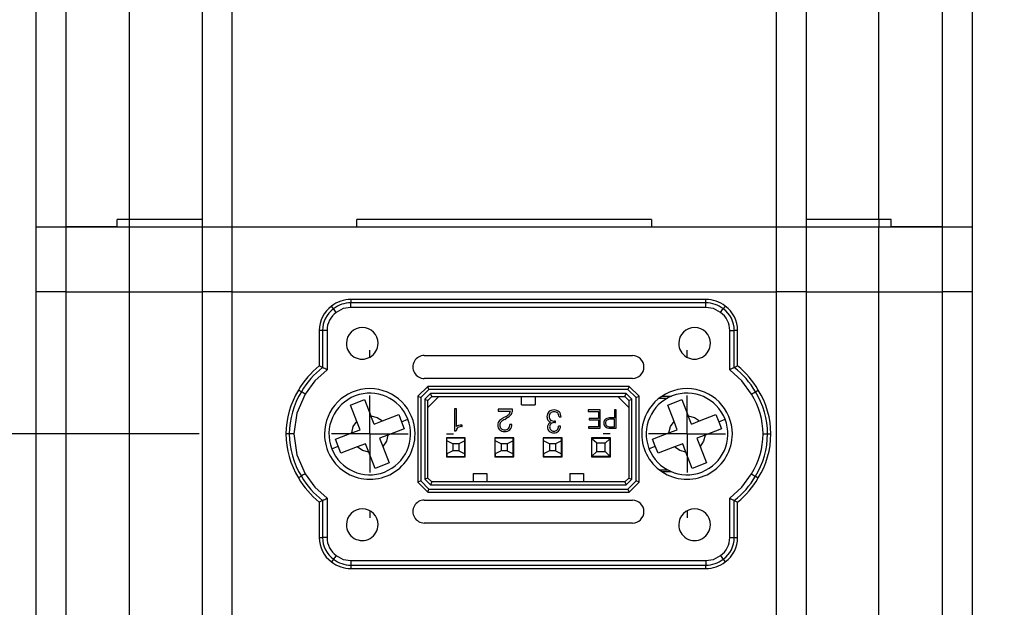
# Model space of a CAD drawing. Header units: millimetres. Extents: x 0 to 699, y 0 to 540.
# Tile 5 of 16: x 166 to 232, y 394 to 433. Entities that reach past the tile are written whole.
import ezdxf

# ---------------------------------------------------------------- set-up
doc = ezdxf.new("R2010")
doc.units = ezdxf.units.MM
doc.header["$LTSCALE"] = 2.5
doc.linetypes.add('CENTERX2', pattern=[20.32, 12.7, -2.54, 2.54, -2.54])
doc.layers.add('CENTER', color=40, linetype='CENTERX2')
doc.layers.add('DIMENSIONS', color=140, linetype='Continuous', lineweight=25)
doc.styles.add('SLDTEXTSTYLE0', font='TXT', dxfattribs={"width": 0.7})
doc.dimstyles.new('SLDDIMSTYLE3', dxfattribs={"dimtxt": 5.39502, "dimasz": 8.255, "dimexe": 0, "dimexo": 0.0625, "dimgap": 1.348755, "dimtad": 0, "dimtih": 1, "dimtoh": 1, "dimrnd": 1e-09, "dimzin": 4, "dimdsep": 46, "dimtxsty": 'SLDTEXTSTYLE0', "dimsah": 1, "dimcen": 0.09, "dimadec": 0, "dimazin": 1, "dimtfac": 1, "dimtofl": 0, "dimtmove": 0, "dimatfit": 3, "dimfxl": 0, "dimfrac": 2, "dimtolj": 1, "dimtzin": 12, "dimarcsym": 0})
doc.dimstyles.new('SLDDIMSTYLE8', dxfattribs={"dimtxt": 5.39502, "dimasz": 8.255, "dimexe": 0, "dimexo": 0.0625, "dimgap": 1.348755, "dimtad": 0, "dimtih": 1, "dimtoh": 1, "dimrnd": 1e-09, "dimzin": 4, "dimdsep": 46, "dimtxsty": 'SLDTEXTSTYLE0', "dimsah": 1, "dimcen": 0.09, "dimadec": 0, "dimazin": 1, "dimtol": 1, "dimtp": 0.5, "dimtm": 0.5, "dimtfac": 1, "dimtofl": 0, "dimtmove": 0, "dimatfit": 3, "dimfxl": 0, "dimfrac": 2, "dimtolj": 1, "dimarcsym": 0})
doc.dimstyles.new('SLDDIMSTYLE9', dxfattribs={"dimtxt": 5.39502, "dimasz": 8.255, "dimexe": 0, "dimexo": 0.0625, "dimgap": 1.348755, "dimtad": 0, "dimtih": 1, "dimtoh": 1, "dimrnd": 1e-09, "dimzin": 12, "dimdsep": 46, "dimtxsty": 'SLDTEXTSTYLE0', "dimsah": 1, "dimcen": 0.09, "dimadec": 0, "dimazin": 3, "dimtfac": 1, "dimtofl": 0, "dimtmove": 0, "dimatfit": 3, "dimfxl": 0, "dimfrac": 2, "dimtolj": 1, "dimtzin": 12, "dimarcsym": 0})

# ---------------------------------------------------------------- blocks, each defined once
blk = doc.blocks.new('_D_16')
at = {"layer": 'DIMENSIONS'}
for p, q in [((234.712, 487.981), (277.4, 487.981)), ((269.462, 487.981), (269.462, 408.663)), ((250.544, 398.881), (248.733, 398.881)), ((248.733, 398.881), (248.733, 390.307)), ((288.38, 398.881), (290.191, 398.881)), ((290.191, 398.881), (290.191, 390.307)), ((248.733, 390.307), (250.544, 390.307)), ((290.191, 390.307), (288.38, 390.307)), ((269.462, 309.781), (269.462, 389.099)), ((210.712, 309.781), (277.4, 309.781))]:
    blk.add_line(p, q, dxfattribs=at)
for points in [[(269.462, 487.981), (268.192, 479.726), (270.732, 479.726)], [(269.462, 309.781), (270.732, 318.036), (268.192, 318.036)]]:
    blk.add_solid(points, dxfattribs=at)
at = {"layer": 'DIMENSIONS', "char_height": 5.2917, "attachment_point": 1, "style": 'SLDTEXTSTYLE0'}
for s, insert in [('±0.50', (271.064, 406.91)), ('178.20', (246.056, 406.91)), ('±0.02', (266.576, 397.128)), ('7.02', (250.544, 397.128))]:
    blk.add_mtext(s, dxfattribs=dict(at, insert=insert))
blk = doc.blocks.new('_D_19')
at = {"layer": 'DIMENSIONS'}
for p, q in [((162.212, 487.981), (99.167, 487.981)), ((107.104, 487.981), (107.104, 456.463)), ((99.088, 446.681), (97.276, 446.681)), ((97.276, 446.681), (97.276, 438.107)), ((115.12, 446.681), (116.932, 446.681)), ((116.932, 446.681), (116.932, 438.107)), ((97.276, 438.107), (99.088, 438.107)), ((116.932, 438.107), (115.12, 438.107)), ((107.104, 405.381), (107.104, 436.899)), ((178.272, 405.381), (99.167, 405.381))]:
    blk.add_line(p, q, dxfattribs=at)
for points in [[(107.104, 487.981), (105.834, 479.726), (108.374, 479.726)], [(107.104, 405.381), (108.374, 413.636), (105.834, 413.636)]]:
    blk.add_solid(points, dxfattribs=at)
at = {"layer": 'DIMENSIONS', "char_height": 5.2917, "attachment_point": 1, "style": 'SLDTEXTSTYLE0'}
for s, insert in [('82.60', (96.844, 454.71)), ('3.25', (99.088, 444.928))]:
    blk.add_mtext(s, dxfattribs=dict(at, insert=insert))
blk = doc.blocks.new('_D_20')
at = {"layer": 'DIMENSIONS'}
for p, q in [((165.469, 477.686), (151.731, 477.686)), ((159.669, 445.762), (159.669, 477.686)), ((183.576, 445.762), (151.731, 445.762)), ((159.669, 420.803), (159.669, 445.762)), ((129.802, 420.803), (127.99, 420.803)), ((127.99, 420.803), (127.99, 412.229)), ((145.834, 420.803), (147.645, 420.803)), ((147.645, 420.803), (147.645, 412.229)), ((155.561, 420.803), (159.669, 420.803)), ((127.99, 412.229), (129.802, 412.229)), ((147.645, 412.229), (145.834, 412.229))]:
    blk.add_line(p, q, dxfattribs=at)
for points in [[(159.669, 477.686), (158.399, 469.431), (160.939, 469.431)], [(159.669, 445.762), (160.939, 454.017), (158.399, 454.017)]]:
    blk.add_solid(points, dxfattribs=at)
at = {"layer": 'DIMENSIONS', "char_height": 5.2917, "attachment_point": 1, "style": 'SLDTEXTSTYLE0'}
for s, insert in [('31.92', (127.558, 428.832)), ('1.26', (129.802, 419.05))]:
    blk.add_mtext(s, dxfattribs=dict(at, insert=insert))
blk = doc.blocks.new('SW_CENTERMARKSYMBOL_9')
at = {"layer": 'CENTER', "color": 0}
for p, q in [((0, 5.08), (0, 5.54)), ((0, 0), (0, 2.54)), ((-5.08, 0), (-5.54, 0)), ((0, 0), (-2.54, 0)), ((0, 0), (0, -2.54)), ((0, 0), (2.54, 0)), ((5.08, 0), (5.54, 0)), ((0, -5.08), (0, -5.54))]:
    blk.add_line(p, q, dxfattribs=at)
blk = doc.blocks.new('SW_CENTERMARKSYMBOL_10')
at = {"layer": 'CENTER', "color": 0}
for p, q in [((0, 5.08), (0, 5.54)), ((0, 0), (0, 2.54)), ((-5.08, 0), (-5.54, 0)), ((0, 0), (-2.54, 0)), ((0, 0), (0, -2.54)), ((0, 0), (2.54, 0)), ((5.08, 0), (5.54, 0)), ((0, -5.08), (0, -5.54))]:
    blk.add_line(p, q, dxfattribs=at)

msp = doc.modelspace()

# ---------------------------------------------------------------- linework, layer by layer
for p, q in [((167.4621, 458.7812), (167.4621, 419.0812)), ((169.4621, 419.0812), (169.4621, 458.7812)), ((173.6621, 419.5812), (173.6621, 458.7812)), ((178.4621, 458.7812), (178.4621, 419.0812)), ((216.4621, 458.7812), (216.4621, 419.0812)), ((218.4621, 419.0812), (218.4621, 458.7812)), ((223.2621, 419.5812), (223.2621, 458.7812)), ((227.4621, 458.7812), (227.4621, 419.0812)), ((229.4621, 419.0812), (229.4621, 458.7812)), ((180.4621, 419.0812), (180.4621, 438.0777)), ((172.8447, 419.0812), (172.8447, 419.5812)), ((173.6621, 419.5812), (172.8447, 419.5812)), ((173.6621, 419.0812), (173.6621, 419.5812)), ((178.4621, 419.5812), (173.6621, 419.5812)), ((188.7025, 419.0812), (188.7025, 419.5812)), ((208.2217, 419.5812), (188.7025, 419.5812)), ((208.2217, 419.5812), (208.2217, 419.0812)), ((223.2621, 419.5812), (218.4621, 419.5812)), ((223.2621, 419.5812), (223.2621, 419.0812)), ((224.0795, 419.5812), (223.2621, 419.5812)), ((224.0795, 419.0812), (224.0795, 419.5812)), ((167.4621, 419.0812), (167.4621, 414.7812)), ((167.4621, 419.0812), (169.4621, 419.0812)), ((169.4621, 414.7812), (169.4621, 419.0812)), ((169.4621, 419.0812), (173.6621, 419.0812)), ((172.8447, 419.0812), (169.4621, 419.0812)), ((172.8447, 419.0812), (173.6621, 419.0812)), ((173.6621, 414.7812), (173.6621, 419.0812)), ((173.6621, 419.0812), (178.4621, 419.0812)), ((178.4621, 419.0812), (178.4621, 414.7812)), ((178.4621, 419.0812), (180.4621, 419.0812)), ((180.4621, 414.7812), (180.4621, 419.0812)), ((180.4621, 419.0812), (216.4621, 419.0812)), ((180.4621, 419.0812), (188.7025, 419.0812)), ((188.7025, 419.0812), (208.2217, 419.0812)), ((208.2217, 419.0812), (216.4621, 419.0812)), ((216.4621, 419.0812), (216.4621, 414.7812)), ((216.4621, 419.0812), (218.4621, 419.0812)), ((218.4621, 414.7812), (218.4621, 419.0812)), ((218.4621, 419.0812), (223.2621, 419.0812)), ((223.2621, 414.7812), (223.2621, 419.0812)), ((223.2621, 419.0812), (227.4621, 419.0812)), ((223.2621, 419.0812), (224.0795, 419.0812)), ((227.4621, 419.0812), (224.0795, 419.0812)), ((227.4621, 419.0812), (227.4621, 414.7812)), ((227.4621, 419.0812), (229.4621, 419.0812)), ((229.4621, 414.7812), (229.4621, 419.0812)), ((167.4621, 414.7812), (167.4621, 348.7812)), ((169.4621, 414.7812), (167.4621, 414.7812)), ((169.4621, 348.7812), (169.4621, 414.7812)), ((169.4621, 414.7812), (173.6621, 414.7812)), ((173.6621, 348.7812), (173.6621, 414.7812)), ((173.6621, 414.7812), (178.4621, 414.7812)), ((178.4621, 414.7812), (178.4621, 348.7812)), ((180.4621, 414.7812), (178.4621, 414.7812)), ((180.4621, 348.7812), (180.4621, 414.7812)), ((180.4621, 414.7812), (216.4621, 414.7812)), ((216.4621, 414.7812), (216.4621, 348.7812)), ((218.4621, 414.7812), (216.4621, 414.7812)), ((218.4621, 348.7812), (218.4621, 414.7812)), ((218.4621, 414.7812), (223.2621, 414.7812)), ((223.2621, 348.7812), (223.2621, 414.7812)), ((223.2621, 414.7812), (227.4621, 414.7812)), ((227.4621, 414.7812), (227.4621, 348.7812)), ((229.4621, 414.7812), (227.4621, 414.7812)), ((229.4621, 348.7812), (229.4621, 414.7812)), ((188.3124, 414.2814), (188.3124, 414.0605)), ((211.8124, 414.2811), (188.3124, 414.2814)), ((211.8124, 414.0601), (188.3124, 414.0605)), ((211.8124, 414.0601), (211.8124, 414.2811)), ((211.8124, 413.7606), (211.8124, 414.0601)), ((211.8124, 413.7606), (188.3124, 413.7609)), ((213.0925, 413.8458), (212.96, 413.669)), ((186.2123, 412.2314), (186.2123, 409.8889)), ((186.4333, 412.2314), (186.2123, 412.2314)), ((186.4333, 412.2314), (186.4332, 409.7823)), ((186.7329, 412.2314), (186.4333, 412.2314)), ((186.7329, 412.2314), (186.7328, 409.6334)), ((213.3918, 409.633), (213.3918, 412.2311)), ((213.6914, 409.7819), (213.6914, 412.2311)), ((213.9123, 412.2311), (213.6914, 412.2311)), ((213.9123, 409.8885), (213.9123, 412.2311)), ((193.1723, 410.5727), (206.9521, 410.5725)), ((186.4332, 409.7823), (186.2123, 409.8889)), ((213.6914, 409.7819), (213.9123, 409.8885)), ((206.9521, 409.0561), (193.1723, 409.0563)), ((185.0338, 408.1764), (184.8444, 408.2903)), ((193.3946, 408.5313), (192.7372, 407.8739)), ((193.4774, 408.3313), (192.9372, 407.7911)), ((193.5913, 408.0563), (193.2122, 407.6772)), ((193.4774, 408.3313), (193.3946, 408.5313)), ((206.7298, 408.5312), (193.3946, 408.5313)), ((206.6469, 408.3312), (193.4774, 408.3313)), ((193.6742, 407.8563), (193.5913, 408.0563)), ((206.533, 408.0562), (193.5913, 408.0563)), ((206.4502, 407.8562), (206.533, 408.0562)), ((206.9122, 407.677), (206.533, 408.0562)), ((206.7298, 408.5312), (206.6469, 408.3312)), ((206.6469, 408.3312), (207.1872, 407.7909)), ((207.3872, 407.8737), (206.7298, 408.5312)), ((215.0908, 408.176), (215.2801, 408.2898)), ((188.2831, 407.2987), (189.2156, 407.6599)), ((189.2156, 407.6599), (189.6343, 406.5791)), ((192.7372, 407.8739), (192.7371, 402.1888)), ((192.7372, 407.8739), (192.9372, 407.7911)), ((192.9372, 407.7911), (192.9371, 402.2716)), ((193.2122, 407.6772), (193.2121, 402.3855)), ((193.2122, 407.6772), (193.4122, 407.5943)), ((194.1338, 407.8563), (193.4121, 407.1347)), ((193.4121, 402.4683), (193.4122, 407.5943)), ((193.4122, 407.5943), (193.6742, 407.8563)), ((193.6742, 407.8563), (206.4502, 407.8562)), ((199.6122, 407.3063), (199.6122, 407.8563)), ((200.5122, 407.8562), (200.5122, 407.3062)), ((206.7121, 407.1345), (205.9905, 407.8562)), ((206.4502, 407.8562), (206.7122, 407.5941)), ((206.7122, 407.5941), (206.7121, 402.4682)), ((206.7122, 407.5941), (206.9122, 407.677)), ((206.9121, 402.3853), (206.9122, 407.677)), ((207.1871, 402.2714), (207.1872, 407.7909)), ((207.1872, 407.7909), (207.3872, 407.8737)), ((207.3871, 402.1886), (207.3872, 407.8737)), ((208.7293, 407.7563), (209.2779, 407.7563)), ((208.9034, 407.881), (209.5416, 407.881)), ((209.2831, 407.2987), (210.2156, 407.6599)), ((210.2156, 407.6599), (210.6343, 406.5791)), ((188.7018, 406.2178), (188.2831, 407.2987)), ((195.1668, 407.0534), (195.1668, 405.5875)), ((195.3027, 407.0534), (195.1668, 407.0534)), ((195.3027, 405.8863), (195.3027, 407.0534)), ((198.0625, 407.0145), (198.0625, 406.8981)), ((199.007, 407.0145), (198.0625, 407.0145)), ((198.0625, 406.8981), (198.8712, 406.898)), ((199.007, 406.9708), (199.007, 407.0145)), ((199.6122, 407.3063), (200.5122, 407.3062)), ((204.0115, 406.9708), (204.0115, 406.8785)), ((204.8136, 406.9708), (204.0115, 406.9708)), ((204.0115, 406.8785), (204.7059, 406.8785)), ((204.7059, 406.8785), (204.7059, 406.4015)), ((204.8136, 405.7708), (204.8136, 406.9708)), ((205.7675, 406.9707), (205.7675, 406.4477)), ((205.8752, 406.9707), (205.7675, 406.9707)), ((205.8752, 405.7707), (205.8752, 406.9707)), ((209.7018, 406.2178), (209.2831, 407.2987)), ((188.9153, 405.6669), (188.7018, 406.2178)), ((189.8477, 406.0281), (189.6343, 406.5791)), ((189.8477, 406.0281), (190.3987, 406.2415)), ((190.3987, 406.2415), (191.4796, 406.6603)), ((191.4796, 406.6603), (191.6602, 406.194)), ((191.6602, 406.194), (192.0798, 406.3566)), ((191.6602, 406.194), (191.8408, 405.7278)), ((198.549, 406.5268), (198.4444, 406.4671)), ((198.4923, 406.3506), (198.6409, 406.4398)), ((201.8623, 406.235), (201.7989, 406.2332)), ((201.8092, 406.1361), (201.8623, 406.134)), ((201.8623, 406.134), (201.8623, 406.235)), ((202.0882, 406.5064), (202.2241, 406.5064)), ((202.2241, 406.5064), (202.2241, 406.5086)), ((204.7059, 406.4015), (204.0893, 406.4015)), ((204.0893, 406.4015), (204.0893, 406.3092)), ((204.0893, 406.3092), (204.7059, 406.3092)), ((204.7059, 406.3092), (204.7059, 405.8631)), ((205.7675, 406.3554), (205.5057, 406.3554)), ((205.7675, 406.4477), (205.5098, 406.4477)), ((205.7675, 405.8631), (205.7675, 406.3554)), ((209.9153, 405.6669), (209.7018, 406.2178)), ((210.8477, 406.0281), (210.6343, 406.5791)), ((210.8477, 406.0281), (211.3987, 406.2415)), ((211.3987, 406.2415), (212.4796, 406.6603)), ((212.4796, 406.6603), (212.6602, 406.194)), ((212.6602, 406.194), (213.0798, 406.3566)), ((212.6602, 406.194), (212.8408, 405.7278)), ((187.2834, 405.0347), (188.3643, 405.4534)), ((188.3643, 405.4534), (188.9153, 405.6669)), ((191.8408, 405.7278), (190.76, 405.3091)), ((195.1668, 405.5875), (195.2866, 405.5875)), ((195.6672, 405.9681), (195.6448, 405.9681)), ((195.6569, 405.8781), (195.6672, 405.8781)), ((195.6672, 405.8781), (195.6672, 405.9681)), ((198.9682, 406.0178), (198.8323, 406.0178)), ((202.1853, 405.8986), (202.0494, 405.8986)), ((204.0309, 405.8631), (204.0309, 405.7708)), ((204.7059, 405.8631), (204.0309, 405.8631)), ((204.0309, 405.7708), (204.8136, 405.7708)), ((205.4559, 405.7708), (205.8752, 405.7707)), ((205.4576, 405.8631), (205.7675, 405.8631)), ((208.2834, 405.0347), (209.3643, 405.4534)), ((209.3643, 405.4534), (209.9153, 405.6669)), ((212.8408, 405.7278), (211.76, 405.3091)), ((184.5328, 405.3815), (184.2332, 405.3815)), ((187.4641, 404.5685), (187.2834, 405.0347)), ((190.76, 405.3091), (190.209, 405.0956)), ((190.209, 405.0956), (190.4224, 404.5447)), ((195.8872, 405.1263), (194.6372, 405.1263)), ((194.6372, 405.1263), (194.6372, 403.8763)), ((194.6622, 405.1263), (194.6622, 405.1013)), ((194.6622, 404.9263), (194.6622, 405.1013)), ((195.8622, 405.1013), (194.6622, 405.1013)), ((194.6622, 404.0763), (194.6622, 404.9263)), ((195.0622, 404.7263), (194.6622, 404.9263)), ((195.0122, 405.1013), (195.0122, 405.1263)), ((195.2122, 405.1263), (195.2122, 405.1013)), ((195.3122, 405.1013), (195.3122, 405.1263)), ((195.8622, 404.9263), (195.4622, 404.7263)), ((195.5122, 405.1013), (195.5122, 405.1263)), ((195.8622, 405.1013), (195.8622, 405.1263)), ((195.8622, 404.9263), (195.8622, 405.1013)), ((195.8622, 404.0763), (195.8622, 404.9263)), ((195.8872, 403.8763), (195.8872, 405.1263)), ((199.0872, 405.1263), (197.8372, 405.1263)), ((197.8372, 405.1263), (197.8372, 403.8763)), ((197.8622, 405.1263), (197.8622, 405.1013)), ((197.8622, 404.9263), (197.8622, 405.1013)), ((199.0622, 405.1013), (197.8622, 405.1013)), ((197.8622, 404.0763), (197.8622, 404.9263)), ((198.2622, 404.7263), (197.8622, 404.9263)), ((198.2122, 405.1013), (198.2122, 405.1263)), ((198.4122, 405.1263), (198.4122, 405.1013)), ((198.5122, 405.1013), (198.5122, 405.1263)), ((199.0622, 404.9263), (198.6622, 404.7263)), ((198.7122, 405.1013), (198.7122, 405.1263)), ((199.0622, 405.1013), (199.0622, 405.1263)), ((199.0622, 404.9263), (199.0622, 405.1013)), ((199.0622, 404.0763), (199.0622, 404.9263)), ((199.0872, 403.8763), (199.0872, 405.1263)), ((201.0372, 405.1262), (201.0372, 403.8762)), ((202.2872, 405.1262), (201.0372, 405.1262)), ((201.0622, 405.1262), (201.0622, 405.1012)), ((201.0622, 404.9262), (201.0622, 405.1012)), ((202.2622, 405.1012), (201.0622, 405.1012)), ((201.0622, 404.0762), (201.0622, 404.9262)), ((201.4622, 404.7262), (201.0622, 404.9262)), ((201.4122, 405.1012), (201.4122, 405.1262)), ((201.6122, 405.1262), (201.6122, 405.1012)), ((201.7122, 405.1012), (201.7122, 405.1262)), ((202.2622, 404.9262), (201.8622, 404.7262)), ((201.9122, 405.1012), (201.9122, 405.1262)), ((202.2622, 405.1012), (202.2622, 405.1262)), ((202.2622, 404.9262), (202.2622, 405.1012)), ((202.2622, 404.0762), (202.2622, 404.9262)), ((202.2872, 403.8762), (202.2872, 405.1262)), ((205.4872, 405.1262), (204.2372, 405.1262)), ((204.2372, 405.1262), (204.2372, 403.8762)), ((204.2621, 405.0713), (204.2621, 405.0963)), ((204.2621, 405.0963), (205.4621, 405.0963)), ((204.2621, 403.9213), (204.2621, 405.0713)), ((204.5871, 404.7713), (204.2621, 405.0713)), ((204.5871, 404.2213), (204.5871, 404.7713)), ((205.1371, 404.7713), (204.5871, 404.7713)), ((204.6621, 405.0963), (204.6621, 405.1262)), ((204.8121, 405.0963), (204.8121, 405.1262)), ((204.9121, 405.1262), (204.9121, 405.0963)), ((205.0621, 405.1262), (205.0621, 405.0963)), ((205.4621, 405.0713), (205.1371, 404.7713)), ((205.1371, 404.2213), (205.1371, 404.7713)), ((205.4621, 405.0963), (205.4621, 405.0713)), ((205.4621, 405.0713), (205.4621, 403.9213)), ((205.4872, 404.9307), (205.4621, 404.926)), ((205.4872, 403.8762), (205.4872, 405.1262)), ((208.4641, 404.5685), (208.2834, 405.0347)), ((211.76, 405.3091), (211.209, 405.0956)), ((211.209, 405.0956), (211.4224, 404.5447)), ((215.8913, 405.381), (216.1122, 405.381)), ((187.0444, 404.4059), (187.4641, 404.5685)), ((187.6447, 404.1022), (187.4641, 404.5685)), ((188.7255, 404.5209), (187.6447, 404.1022)), ((189.2765, 404.7344), (188.7255, 404.5209)), ((189.49, 404.1834), (189.2765, 404.7344)), ((189.9087, 403.1026), (189.49, 404.1834)), ((190.4224, 404.5447), (190.8411, 403.4638)), ((195.0622, 404.2763), (194.6622, 404.0763)), ((195.0622, 404.7263), (195.0622, 404.2763)), ((195.4622, 404.7263), (195.0622, 404.7263)), ((195.4622, 404.2763), (195.0622, 404.2763)), ((195.4622, 404.7263), (195.4622, 404.2763)), ((195.4622, 404.2763), (195.8622, 404.0763)), ((198.2622, 404.2763), (197.8622, 404.0763)), ((198.2622, 404.7263), (198.2622, 404.2763)), ((198.6622, 404.7263), (198.2622, 404.7263)), ((198.6622, 404.2763), (198.2622, 404.2763)), ((198.6622, 404.7263), (198.6622, 404.2763)), ((198.6622, 404.2763), (199.0622, 404.0763)), ((201.4622, 404.2762), (201.0622, 404.0762)), ((201.4622, 404.7262), (201.4622, 404.2762)), ((201.8622, 404.7262), (201.4622, 404.7262)), ((201.8622, 404.2762), (201.4622, 404.2762)), ((201.8622, 404.7262), (201.8622, 404.2762)), ((201.8622, 404.2762), (202.2622, 404.0762)), ((204.2621, 403.9213), (204.5871, 404.2213)), ((204.5871, 404.2213), (205.1371, 404.2213)), ((205.1371, 404.2213), (205.4621, 403.9213)), ((208.0444, 404.4059), (208.4641, 404.5685)), ((208.6447, 404.1022), (208.4641, 404.5685)), ((209.7255, 404.5209), (208.6447, 404.1022)), ((210.2765, 404.7344), (209.7255, 404.5209)), ((210.49, 404.1834), (210.2765, 404.7344)), ((210.9087, 403.1026), (210.49, 404.1834)), ((211.4224, 404.5447), (211.8411, 403.4638)), ((190.8411, 403.4638), (189.9087, 403.1026)), ((194.6372, 403.8763), (195.8872, 403.8763)), ((194.6622, 404.0763), (194.6622, 403.9013)), ((194.6622, 403.9013), (195.8622, 403.9013)), ((195.0122, 403.8763), (195.0122, 403.9013)), ((195.2122, 403.9013), (195.2122, 403.8763)), ((195.3122, 403.8763), (195.3122, 403.9013)), ((195.5122, 403.9013), (195.5122, 403.8763)), ((195.8622, 403.9013), (195.8622, 404.0763)), ((197.8372, 403.8763), (199.0872, 403.8763)), ((197.8622, 404.0763), (197.8622, 403.9013)), ((197.8622, 403.9013), (199.0622, 403.9013)), ((198.2122, 403.8763), (198.2122, 403.9013)), ((198.4122, 403.9013), (198.4122, 403.8763)), ((198.5122, 403.8763), (198.5122, 403.9013)), ((198.7122, 403.9013), (198.7122, 403.8763)), ((199.0622, 403.9013), (199.0622, 404.0763)), ((201.0372, 403.8762), (202.2872, 403.8762)), ((201.0622, 404.0762), (201.0622, 403.9012)), ((201.0622, 403.9012), (202.2622, 403.9012)), ((201.4122, 403.8762), (201.4122, 403.9012)), ((201.6122, 403.9012), (201.6122, 403.8762)), ((201.7122, 403.8762), (201.7122, 403.9012)), ((201.9122, 403.9012), (201.9122, 403.8762)), ((202.2622, 403.9012), (202.2622, 404.0762)), ((204.2372, 403.8762), (205.4872, 403.8762)), ((204.2621, 403.8963), (204.2621, 403.9213)), ((205.4621, 403.8963), (204.2621, 403.8963)), ((204.6621, 403.8762), (204.6621, 403.8963)), ((204.8121, 403.8762), (204.8121, 403.8963)), ((204.9121, 403.8963), (204.9121, 403.8762)), ((205.0621, 403.8963), (205.0621, 403.8762)), ((205.4872, 404.0619), (205.4621, 404.0666)), ((205.4621, 403.9213), (205.4621, 403.8963)), ((211.8411, 403.4638), (210.9087, 403.1026)), ((208.7292, 403.0063), (209.2778, 403.0063)), ((209.543, 402.881), (208.9042, 402.881)), ((185.0337, 402.5865), (184.8444, 402.4727)), ((192.9371, 402.2716), (192.7371, 402.1888)), ((192.7371, 402.1888), (193.3945, 401.5313)), ((192.9371, 402.2716), (193.4773, 401.7313)), ((193.4121, 402.4683), (193.2121, 402.3855)), ((193.2121, 402.3855), (193.5912, 402.0063)), ((193.4121, 402.4683), (193.6741, 402.2063)), ((193.6741, 402.2063), (193.5912, 402.0063)), ((206.4501, 402.2062), (193.6741, 402.2063)), ((196.4121, 402.7563), (197.3121, 402.7563)), ((196.4121, 402.7563), (196.4121, 402.2063)), ((197.3121, 402.7563), (197.3121, 402.2063)), ((202.8121, 402.7562), (203.7121, 402.7562)), ((202.8121, 402.7562), (202.8121, 402.2062)), ((203.7121, 402.7562), (203.7121, 402.2062)), ((206.4501, 402.2062), (206.7121, 402.4682)), ((206.4501, 402.2062), (206.5329, 402.0062)), ((206.5329, 402.0062), (206.9121, 402.3853)), ((207.1871, 402.2714), (206.6468, 401.7312)), ((206.7121, 402.4682), (206.9121, 402.3853)), ((206.7297, 401.5312), (207.3871, 402.1886)), ((207.3871, 402.1886), (207.1871, 402.2714)), ((215.0907, 402.5861), (215.2801, 402.4722)), ((193.3945, 401.5313), (193.4773, 401.7313)), ((193.3945, 401.5313), (206.7297, 401.5312)), ((193.4773, 401.7313), (206.6468, 401.7312)), ((193.5912, 402.0063), (206.5329, 402.0062)), ((206.6468, 401.7312), (206.7297, 401.5312)), ((186.4331, 400.9806), (186.2122, 400.8739)), ((186.2122, 400.8739), (186.2122, 398.5314)), ((186.4331, 400.9806), (186.4331, 398.5314)), ((186.7327, 401.1295), (186.7327, 398.5314)), ((193.1723, 401.0063), (206.9521, 401.0061)), ((213.3916, 398.5311), (213.3917, 401.1291)), ((213.6912, 398.5311), (213.6913, 400.9802)), ((213.6913, 400.9802), (213.9122, 400.8736)), ((213.9122, 398.5311), (213.9122, 400.8736)), ((206.9521, 399.4898), (193.1722, 399.49)), ((186.2122, 398.5314), (186.4331, 398.5314)), ((213.3916, 398.5311), (213.6912, 398.5311)), ((213.6912, 398.5311), (213.9122, 398.5311)), ((188.3121, 397.0019), (211.8121, 397.0016)), ((188.3121, 397.0019), (188.3121, 396.7023)), ((188.3121, 396.7023), (211.8121, 396.702)), ((188.3121, 396.7023), (188.3121, 396.4814)), ((188.3121, 396.4814), (211.8121, 396.4811)), ((211.8121, 396.4811), (211.8121, 396.702))]:
    msp.add_line(p, q)
at = {"flags": 128}
for points in [[(188.3124, 413.7609), (188.3124, 413.8175), (188.3124, 413.8721), (188.3124, 413.9226), (188.3124, 413.9674), (188.3124, 414.0047), (188.3124, 414.0333), (188.3124, 414.0521), (188.3124, 414.0605)], [(187.1648, 413.6693), (187.0586, 413.8109), (187.0322, 413.8461)], [(188.3124, 413.7609), (187.8028, 413.6764), (187.3444, 413.4296)], [(212.7803, 413.4293), (212.3217, 413.6762), (211.8124, 413.7606)], [(213.3918, 412.2311), (213.4484, 412.2311), (213.503, 412.2311), (213.5536, 412.2311), (213.5983, 412.2311), (213.6357, 412.2311), (213.6643, 412.2311), (213.6831, 412.2311), (213.6914, 412.2311)], [(186.7328, 409.6334), (185.9298, 408.9038), (185.2905, 408.022)], [(214.834, 408.0216), (214.1951, 408.9031), (213.3918, 409.633)], [(185.2905, 408.022), (184.7252, 406.7524), (184.5328, 405.3815)], [(188.3643, 405.4534), (188.4644, 405.866), (188.7018, 406.2178)], [(189.6343, 406.5791), (190.0468, 406.479), (190.3987, 406.2415)], [(209.3643, 405.4534), (209.4644, 405.866), (209.7018, 406.2178)], [(210.6343, 406.5791), (211.0468, 406.479), (211.3987, 406.2415)], [(184.5328, 405.3815), (184.7253, 404.0103), (185.2904, 402.7409)], [(190.76, 405.3091), (190.6599, 404.8965), (190.4224, 404.5447)], [(211.76, 405.3091), (211.6599, 404.8965), (211.4224, 404.5447)], [(189.49, 404.1834), (189.0774, 404.2835), (188.7255, 404.5209)], [(210.49, 404.1834), (210.0774, 404.2835), (209.7255, 404.5209)], [(185.2904, 402.7409), (185.9294, 401.8594), (186.7327, 401.1295)], [(213.3917, 401.1291), (214.1947, 401.8587), (214.834, 402.7404)], [(186.7327, 398.5314), (186.6761, 398.5314), (186.6215, 398.5314), (186.5709, 398.5314), (186.5262, 398.5314), (186.4888, 398.5314), (186.4602, 398.5314), (186.4414, 398.5314), (186.4331, 398.5314)], [(187.1645, 397.0935), (187.0584, 396.9519), (187.032, 396.9167)], [(187.3442, 397.3332), (187.8028, 397.0863), (188.3121, 397.0019)], [(211.8121, 397.0016), (212.3217, 397.0861), (212.78, 397.3328)], [(211.8121, 397.0016), (211.8121, 396.945), (211.8121, 396.8904), (211.8121, 396.8399), (211.8121, 396.7951), (211.8121, 396.7578), (211.8121, 396.7292), (211.8121, 396.7104), (211.8121, 396.702)], [(212.9597, 397.0931), (213.0659, 396.9515), (213.0923, 396.9164)]]:
    msp.add_lwpolyline(points, dxfattribs=at)
for centre, radius, start, end in [((188.3123, 412.1814), 2.1, 89.999203, 127.559529), ((188.3123, 412.1814), 1.8791, 89.999156, 127.641837), ((211.8123, 412.1811), 2.1, 52.438878, 89.999245), ((211.8123, 412.1811), 1.8791, 52.356569, 89.999203), ((188.2123, 412.2314), 2, 126.161621, 179.999248), ((188.2123, 412.2314), 1.7791, 126.074943, 179.999203), ((188.2098, 412.2328), 1.4769, 125.867683, 180.052522), ((185.1354, 411.9607), 2.6529, 33.621773, 40.095007), ((205.0998, 419.3748), 9.7128, 322.25643, 324.0236), ((211.9149, 412.2325), 1.4769, 359.945952, 54.13068), ((211.9123, 412.2311), 1.7791, 359.999153, 53.923462), ((211.9123, 412.2311), 2, 359.9992, 53.836786), ((189.0623, 411.3814), 1.05, 359.999203, 179.999203), ((211.0623, 411.3811), 1.05, 359.999203, 179.999203), ((189.0623, 411.3814), 1.05, 179.999203, 359.999203), ((211.0623, 411.3811), 1.05, 179.999203, 359.999203), ((193.1723, 409.8145), 0.7582, 89.999203, 269.999203), ((206.9521, 409.8143), 0.7582, 359.999203, 89.999203), ((189.8622, 405.3814), 5.8, 128.998461, 149.898773), ((189.8622, 405.3814), 5.5791, 127.924296, 149.935009), ((181.0311, 398.5361), 12.4764, 62.806031, 64.342412), ((206.9521, 409.8143), 0.7582, 269.999203, 359.999203), ((218.8659, 398.993), 11.9656, 115.623194, 117.225163), ((210.2622, 405.3811), 5.5791, 30.063568, 52.074098), ((210.2622, 405.3811), 5.8, 30.099804, 50.999932), ((189.5122, 405.3814), 5.5, 148.069883, 211.928513), ((189.5122, 405.3814), 5.2791, 148.03163, 179.999203), ((180.0418, 399.5831), 9.9381, 58.119802, 59.846836), ((189.5621, 405.3812), 3, 359.999203, 179.999203), ((189.5621, 405.3812), 2.7, 21.176165, 201.176165), ((210.5621, 405.3812), 3, 359.999203, 179.999203), ((210.5621, 405.3812), 2.7, 21.176165, 201.176165), ((213.7008, 410.1972), 2.453, 297.514734, 304.51579), ((210.6116, 405.3811), 4.9801, 327.978551, 32.019973), ((210.6122, 405.3811), 5.2791, 359.999203, 31.966956), ((210.6122, 405.3811), 5.5, 359.999203, 31.928703), ((198.1117, 407.363), 0.9437, 297.610025, 315.364402), ((198.5355, 406.9286), 0.3371, 317.301897, 354.804099), ((198.5073, 406.9627), 0.4999, 325.048673, 0.935108), ((201.7272, 406.5465), 0.4351, 135.469208, 182.033418), ((201.7359, 406.4865), 0.4848, 87.470978, 131.134813), ((201.7453, 406.5483), 0.3175, 136.251581, 183.181706), ((201.7477, 406.5018), 0.3529, 87.306025, 131.066676), ((201.7787, 406.5026), 0.4687, 46.811288, 92.610341), ((201.7805, 406.5413), 0.3135, 44.869746, 92.965738), ((201.7108, 406.5226), 0.3778, 357.543415, 39.406331), ((201.7668, 406.5298), 0.4578, 357.339753, 43.395927), ((189.5621, 405.3812), 2.7, 201.176165, 21.176165), ((198.4596, 405.9758), 0.4232, 158.482826, 181.037364), ((198.493, 405.952), 0.4631, 136.754712, 157.26665), ((198.6815, 405.7469), 0.7412, 122.491596, 135.190628), ((198.5003, 405.9665), 0.328, 158.380843, 180.664562), ((198.5509, 405.9358), 0.3865, 137.885473, 156.920257), ((198.6872, 405.7533), 0.6115, 122.036308, 133.760868), ((200.0337, 403.5866), 3.2898, 118.88835, 122.144831), ((200.1369, 403.5038), 3.2877, 120.015017, 122.6578), ((198.1553, 407.2856), 0.9754, 299.860422, 321.340573), ((201.7403, 406.5139), 0.4483, 177.814169, 209.847834), ((201.6246, 406.4821), 0.3334, 215.010982, 254.201166), ((201.7008, 405.8203), 0.3797, 116.098565, 146.485266), ((201.6989, 406.5119), 0.2713, 176.01808, 229.461093), ((201.7357, 405.8631), 0.2691, 132.10088, 183.15356), ((201.7705, 406.6878), 0.4556, 237.027564, 273.570415), ((201.7864, 405.7393), 0.3974, 86.707297, 125.543215), ((205.3768, 406.0867), 0.3178, 176.24262, 226.850149), ((205.362, 406.1266), 0.3029, 129.03119, 183.606228), ((205.391, 406.1228), 0.2243, 128.269961, 184.752006), ((205.3932, 406.0867), 0.2265, 175.570634, 226.936048), ((205.4796, 405.8562), 0.5922, 87.081295, 121.372269), ((205.4744, 405.8983), 0.4581, 86.082482, 119.031036), ((210.5621, 405.3812), 2.7, 201.176165, 21.176165), ((195.5787, 405.5885), 0.2921, 131.097911, 180.190275), ((195.5169, 405.5951), 0.3615, 102.608373, 126.336002), ((195.6291, 405.4258), 0.4531, 86.479723, 122.346441), ((195.6266, 405.0904), 0.878, 88.811906, 102.407977), ((198.4501, 405.9493), 0.4141, 177.392205, 225.32653), ((198.467, 406.0061), 0.4672, 228.757012, 272.177255), ((198.4796, 405.9484), 0.3076, 177.337574, 224.039879), ((198.4723, 405.9828), 0.3277, 229.250729, 273.386738), ((198.5145, 406.0355), 0.4972, 266.563894, 310.511199), ((198.5097, 405.9987), 0.3434, 266.9938, 313.026102), ((198.4566, 405.991), 0.3767, 319.740852, 4.083547), ((198.4243, 406.0113), 0.544, 319.428806, 0.688601), ((201.6946, 405.8243), 0.3637, 177.713271, 226.319152), ((201.6842, 405.8437), 0.353, 148.161846, 180.788337), ((201.7282, 405.8954), 0.439, 229.543771, 272.172649), ((201.746, 405.8407), 0.2791, 178.440134, 223.469825), ((201.7338, 405.8497), 0.2768, 226.564789, 272.547285), ((201.7653, 405.8828), 0.4266, 267.26112, 313.873477), ((201.7599, 405.8699), 0.2971, 267.34338, 314.26586), ((201.694, 405.8849), 0.3557, 320.187963, 2.207927), ((201.6995, 405.8999), 0.4858, 318.075043, 359.84834), ((205.4225, 406.217), 0.4475, 234.017303, 274.286803), ((205.4344, 406.217), 0.3547, 236.496768, 273.748437), ((189.5122, 405.3814), 5.2791, 179.999203, 211.966767), ((189.5621, 405.3812), 3, 179.999203, 359.999203), ((210.5621, 405.3812), 3, 179.999203, 359.999203), ((210.6122, 405.3811), 5.2791, 328.031567, 359.999203), ((210.6122, 405.3811), 5.5, 328.069821, 359.999203), ((189.8622, 405.3814), 5.8, 210.099623, 230.999943), ((186.4237, 400.5653), 2.453, 117.514567, 124.515586), ((189.8622, 405.3814), 5.5791, 210.063388, 232.074109), ((210.2622, 405.3811), 5.5791, 307.924308, 329.934956), ((210.2622, 405.3811), 5.8, 308.998472, 329.89872), ((216.2202, 404.7553), 2.4456, 235.472212, 242.49431), ((181.2583, 411.7701), 11.9663, 295.623247, 297.22512), ((193.1722, 400.2481), 0.7582, 89.999203, 269.999203), ((206.9521, 400.248), 0.7582, 359.999203, 89.999203), ((219.17, 412.3806), 12.6485, 242.816493, 244.331961), ((189.0622, 399.3814), 1.05, 359.999203, 179.999203), ((206.9521, 400.248), 0.7582, 269.999203, 359.999203), ((211.0622, 399.3811), 1.05, 359.999203, 179.999203), ((189.0622, 399.3814), 1.05, 179.999203, 359.999203), ((211.0622, 399.3811), 1.05, 179.999203, 359.999203), ((188.2122, 398.5314), 2, 179.9992, 233.836784), ((188.2122, 398.5314), 1.7791, 179.999153, 233.923462), ((188.2096, 398.53), 1.4769, 179.945904, 234.1307), ((211.9147, 398.5297), 1.4769, 305.867222, 0.052528), ((211.9122, 398.5311), 1.7791, 306.074487, 359.999203), ((211.9122, 398.5311), 2, 306.161167, 359.999249), ((195.0247, 391.3877), 9.7129, 142.25643, 144.023599), ((188.3122, 398.5814), 1.8791, 232.356569, 269.999203), ((211.8122, 398.5811), 1.8791, 269.999156, 307.64143), ((214.9867, 398.7999), 2.6499, 213.617694, 220.098223), ((188.3122, 398.5814), 2.1, 232.438876, 269.999245), ((211.8122, 398.5811), 2.1, 269.999203, 307.559121)]:
    msp.add_arc(centre, radius, start, end)

# ---------------------------------------------------------------- block references
at = {"layer": 'CENTER'}
for name, p in [('SW_CENTERMARKSYMBOL_10', (189.5621, 405.3812)), ('SW_CENTERMARKSYMBOL_9', (210.5621, 405.3812))]:
    msp.add_blockref(name, p, dxfattribs=at)

# ---------------------------------------------------------------- dimensions: what is measured, and where the dimension line sits
at = {"layer": 'DIMENSIONS'}
for base, p1, p2, dimstyle, picture, middle in [((107.104, 405.3812), (167.9621, 487.9812), (184.0221, 405.3812), 'SLDDIMSTYLE3', '_D_19', (107.104, 446.6812)), ((269.4621, 487.9812), (204.9621, 309.7812), (228.9621, 487.9812), 'SLDDIMSTYLE8', '_D_16', (269.4621, 398.8812)), ((159.6687, 477.6858), (189.3257, 445.7622), (171.2188, 477.6858), 'SLDDIMSTYLE9', '_D_20', (159.6687, 420.803))]:
    dim = msp.add_linear_dim(base=base, p1=p1, p2=p2, angle=90, dimstyle=dimstyle, dxfattribs=at)
    dim.commit()
    dim.dimension.update_dxf_attribs({"geometry": picture, "text_midpoint": middle, "dimtype": 160})

doc.saveas('drawing.dxf')
